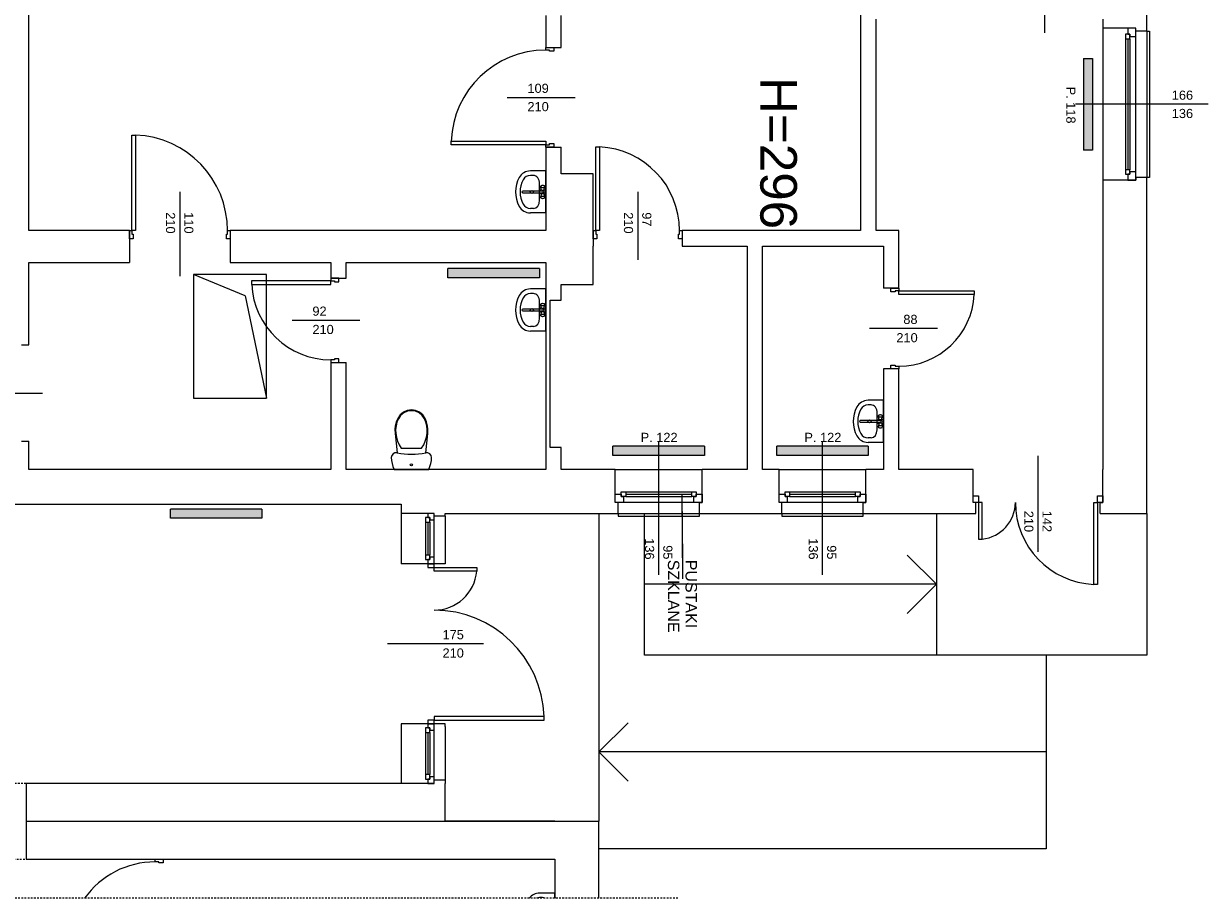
# Model space of a CAD drawing. Header units: millimetres. Extents: x 12683 to 90307, y 30842 to 62253.
# Tile 83 of 152: x 38756 to 40050, y 50087 to 51043. Entities that reach past the tile are written whole.
import ezdxf

# ---------------------------------------------------------------- set-up
doc = ezdxf.new("R2010")
doc.units = ezdxf.units.MM
doc.header["$LTSCALE"] = 0.6
doc.linetypes.add('CIEPLA', pattern=[5.7625, 3.175, -2.5875])
doc.layers.add('zzz_podklady_drzwi', color=252, linetype='Continuous')
doc.layers.add('zzz_podklady_grzejniki_ist', color=252, linetype='Continuous')
for name, color, linetype, lineweight in [('zzz_podklady_drzwi_opisy', 252, 'Continuous', 15), ('zzz_podklady_konstrukcja', 252, 'CIEPLA', 15), ('zzz_podklady_okna_opisy', 252, 'Continuous', 15), ('zzz_podklady_opisy', 252, 'Continuous', 15), ('zzz_podklady_sciany', 252, 'Continuous', 15)]:
    doc.layers.add(name, color=color, linetype=linetype, lineweight=lineweight)
doc.styles.add('GENERATED_STYLE_1', font='ARIAL.TTF')
doc.dimstyles.new('GENERATED_STYLE__5', dxfattribs={"dimtxt": 0.18, "dimasz": 91.2, "dimexe": 0.18, "dimexo": 0.0625, "dimgap": 0.09, "dimtad": 0, "dimtih": 1, "dimtoh": 1, "dimdec": 4, "dimzin": 0, "dimdsep": 46, "dimcen": 0.09, "dimadec": 0, "dimazin": 0, "dimtfac": 1, "dimtdec": 4, "dimtmove": 0, "dimatfit": 3, "dimldrblk": 'ARROWHEAD_5', "dimfxl": 1, "dimtolj": 1, "dimtzin": 0, "dimarcsym": 0})

# ---------------------------------------------------------------- blocks, each defined once
blk = doc.blocks.new('ARROWHEAD_5')
at = {"linetype": 'Continuous'}
blk.add_line((0, 0), (-1, 0), dxfattribs=at)
blk.add_solid([(-1, 0.2679), (0, 0), (-1, -0.2679), (-1, 0.2679)], dxfattribs=at)

msp = doc.modelspace()

# ---------------------------------------------------------------- hatches: boundary and pattern name
at = {"layer": 'zzz_podklady_grzejniki_ist'}
for points in [[(39913.8, 50905), (39923.8, 50905), (39923.8, 51005), (39913.8, 51005)], [(39219.3, 50775.5), (39219.3, 50765.5), (39319.3, 50765.5), (39319.3, 50775.5)], [(39399.7, 50581.4), (39399.7, 50571.4), (39499.7, 50571.4), (39499.7, 50581.4)], [(39578.7, 50581.4), (39578.7, 50571.4), (39678.7, 50571.4), (39678.7, 50581.4)], [(38916, 50512.6), (38916, 50502.6), (39016, 50502.6), (39016, 50512.6)]]:
    msp.add_hatch(color=256, dxfattribs=at).paths.add_polyline_path(points, flags=0)

# ---------------------------------------------------------------- linework, layer by layer
at = {"layer": 'zzz_podklady_drzwi'}
for p, q in [((39326.2, 51014.2), (39326.2, 51017)), ((39330.2, 51014.2), (39326.2, 51014.2)), ((39330.2, 51013), (39330.2, 51014.2)), ((39335.2, 51013), (39330.2, 51013)), ((39335.2, 51017), (39335.2, 51013)), ((38874, 50817), (38874, 50921.4)), ((38874, 50921.4), (38878, 50921.4)), ((38878, 50921.4), (38878, 50817)), ((39222.8, 50910.8), (39222.8, 50914.8)), ((39222.8, 50914.8), (39326.2, 50914.8)), ((39326.2, 50910.8), (39222.8, 50910.8)), ((39326.2, 50914.8), (39326.2, 50910.8)), ((39326.2, 50908), (39326.2, 50910.8)), ((39326.2, 50910.8), (39330.2, 50910.8)), ((39330.2, 50910.8), (39330.2, 50912)), ((39330.2, 50912), (39335.2, 50912)), ((39335.2, 50912), (39335.2, 50908)), ((39381, 50817), (39381, 50908.4)), ((39381, 50908.4), (39385, 50908.4)), ((39385, 50908.4), (39385, 50817)), ((38871.2, 50817), (38874, 50817)), ((38874, 50817), (38874, 50813)), ((38878, 50817), (38874, 50817)), ((38978.4, 50813), (38978.4, 50817)), ((38978.4, 50817), (38981.2, 50817)), ((39378.2, 50817), (39381, 50817)), ((39381, 50817), (39381, 50813)), ((39385, 50817), (39381, 50817)), ((38875.2, 50808), (38871.2, 50808)), ((38874, 50813), (38875.2, 50813)), ((38875.2, 50813), (38875.2, 50808)), ((38977.2, 50808), (38977.2, 50813)), ((38977.2, 50813), (38978.4, 50813)), ((38981.2, 50808), (38977.2, 50808)), ((39382.2, 50808), (39378.2, 50808)), ((39381, 50813), (39382.2, 50813)), ((39382.2, 50813), (39382.2, 50808)), ((39471.2, 50808), (39471.2, 50813)), ((39471.2, 50813), (39472.4, 50813)), ((39475.2, 50808), (39471.2, 50808)), ((39091.2, 50765), (39091.2, 50762.2)), ((39100.2, 50761), (39100.2, 50765)), ((39091.2, 50762.2), (39004.8, 50762.2)), ((39004.8, 50762.2), (39004.8, 50758.2)), ((39004.8, 50758.2), (39091.2, 50758.2)), ((39091.2, 50762.2), (39095.2, 50762.2)), ((39091.2, 50758.2), (39091.2, 50762.2)), ((39095.2, 50762.2), (39095.2, 50761)), ((39095.2, 50761), (39100.2, 50761)), ((39703.2, 50750), (39703.2, 50754)), ((39708.2, 50750), (39703.2, 50750)), ((39712.2, 50751.2), (39708.2, 50751.2)), ((39708.2, 50751.2), (39708.2, 50750)), ((39712.2, 50754), (39712.2, 50751.2)), ((39712.2, 50751.2), (39794.6, 50751.2)), ((39712.2, 50747.2), (39712.2, 50751.2)), ((39794.6, 50751.2), (39794.6, 50747.2)), ((39794.6, 50747.2), (39712.2, 50747.2)), ((39095.2, 50675.8), (39091.2, 50675.8)), ((39091.2, 50675.8), (39091.2, 50673)), ((39100.2, 50677), (39095.2, 50677)), ((39095.2, 50677), (39095.2, 50675.8)), ((39100.2, 50673), (39100.2, 50677)), ((39703.2, 50666), (39703.2, 50670)), ((39703.2, 50670), (39708.2, 50670)), ((39708.2, 50670), (39708.2, 50668.8)), ((39708.2, 50668.8), (39712.2, 50668.8)), ((39712.2, 50668.8), (39712.2, 50666)), ((38899.2, 50127.2), (38899.2, 50130)), ((38908.2, 50130), (38908.2, 50126)), ((38903.2, 50127.2), (38899.2, 50127.2)), ((38903.2, 50126), (38903.2, 50127.2)), ((38908.2, 50126), (38903.2, 50126))]:
    msp.add_line(p, q, dxfattribs=at)
for centre, radius, start, end in [((39326.2, 50910.8), 103.4, 90, 177.783), ((38874, 50817), 104.4, 0, 87.8042), ((39381, 50817), 91.4, 0, 87.4917), ((39091.2, 50762.2), 86.4, 182.6535, 270), ((39712.2, 50751.2), 82.4, 270, 357.2176), ((38899.2, 50032.8), 94.4, 90, 144.6932)]:
    msp.add_arc(centre, radius, start, end, dxfattribs=at)
at = {"layer": 'zzz_podklady_drzwi_opisy'}
for p, q in [((39871.2, 51107.2), (39871.2, 51033)), ((39284, 50962.5), (39358.2, 50962.5)), ((38926.2, 50859.2), (38926.2, 50767)), ((39426.7, 50859.2), (39426.7, 50785)), ((39049, 50719), (39123.2, 50719)), ((39754.3, 50710), (39680.2, 50710)), ((38702, 50639.5), (38776.2, 50639.5))]:
    msp.add_line(p, q, dxfattribs=at)
at = {"layer": 'zzz_podklady_grzejniki_ist'}
for p, q in [((39913.8, 51005), (39923.8, 51005)), ((39913.8, 51005), (39913.8, 50905)), ((39923.8, 51005), (39923.8, 50905)), ((39923.8, 50905), (39913.8, 50905)), ((39219.3, 50765.5), (39219.3, 50775.5)), ((39319.3, 50775.5), (39219.3, 50775.5)), ((39319.3, 50765.5), (39219.3, 50765.5)), ((39319.3, 50775.5), (39319.3, 50765.5)), ((39399.7, 50571.4), (39399.7, 50581.4)), ((39499.7, 50581.4), (39399.7, 50581.4)), ((39499.7, 50571.4), (39399.7, 50571.4)), ((39499.7, 50581.4), (39499.7, 50571.4)), ((39578.7, 50571.4), (39578.7, 50581.4)), ((39678.7, 50581.4), (39578.7, 50581.4)), ((39678.7, 50571.4), (39578.7, 50571.4)), ((39678.7, 50581.4), (39678.7, 50571.4)), ((38916, 50502.6), (38916, 50512.6)), ((39016, 50512.6), (38916, 50512.6)), ((39016, 50512.6), (39016, 50502.6)), ((39016, 50502.6), (38916, 50502.6))]:
    msp.add_line(p, q, dxfattribs=at)
at = {"layer": 'zzz_podklady_konstrukcja'}
for p, q in [((38758.2, 50213), (38326.2, 50213)), ((38326.2, 50130), (38758.2, 50130))]:
    msp.add_line(p, q, dxfattribs=at)
at = {"layer": 'zzz_podklady_okna_opisy'}
for p, q in [((39864.2, 50465.9), (39864.2, 50571)), ((39258.3, 50365.5), (39153.2, 50365.5))]:
    msp.add_line(p, q, dxfattribs=at)
at = {"layer": 'zzz_podklady_sciany'}
for p, q in [((38761.2, 50889), (38761.2, 51366)), ((39670.2, 51366), (39670.2, 50817)), ((39983.2, 51035), (39983.2, 51144)), ((39326.2, 51052), (39326.2, 51017)), ((39343.2, 51017), (39343.2, 51052)), ((39687.2, 50817), (39687.2, 51048)), ((39935.2, 51048), (39935.2, 51038)), ((39962.2, 51038), (39935.2, 51038)), ((39935.2, 51038), (39935.2, 50872)), ((39935.2, 51038), (39935.2, 50872)), ((39971.2, 51038), (39962.2, 51038)), ((39971.2, 51038), (39962.2, 51038)), ((39971.2, 51038), (39962.2, 51038)), ((39971.2, 51035), (39971.2, 51038)), ((39983.2, 51035), (39971.2, 51035)), ((39983.2, 51035), (39983.2, 50875)), ((39983.2, 51035), (39986.2, 51035)), ((39986.2, 51035), (39986.2, 50875)), ((39326.2, 51017), (39335.2, 51017)), ((39326.2, 51017), (39335.2, 51017)), ((39326.2, 51017), (39335.2, 51017)), ((39335.2, 51017), (39343.2, 51017)), ((39326.2, 50908), (39335.2, 50908)), ((39326.2, 50908), (39326.2, 50879)), ((39335.2, 50908), (39326.2, 50908)), ((39326.2, 50908), (39335.2, 50908)), ((39335.2, 50908), (39343.2, 50908)), ((39343.2, 50879), (39343.2, 50908)), ((38761.2, 50817), (38761.2, 50889)), ((39326.2, 50882.2), (39309.4, 50882.2)), ((39326.2, 50836.2), (39326.2, 50882.2)), ((39312.7, 50877.2), (39309.4, 50877.2)), ((39319.4, 50868.3), (39319.4, 50868.3)), ((39319.4, 50850.1), (39319.4, 50868.3)), ((39326.2, 50879), (39326.2, 50817)), ((39378.2, 50879), (39343.2, 50879)), ((39378.2, 50817), (39378.2, 50879)), ((39962.2, 50872), (39935.2, 50872)), ((39935.2, 50872), (39935.2, 50556)), ((39971.2, 50872), (39962.2, 50872)), ((39962.2, 50872), (39971.2, 50872)), ((39971.2, 50872), (39962.2, 50872)), ((39983.2, 50875), (39971.2, 50875)), ((39971.2, 50875), (39971.2, 50872)), ((39983.2, 50508), (39983.2, 50875)), ((39986.2, 50875), (39983.2, 50875)), ((39323, 50860), (39301, 50860)), ((39301, 50858.4), (39323, 50858.4)), ((39320.6, 50865.3), (39320.5, 50865)), ((39320.5, 50865), (39320.6, 50864.7)), ((39321.7, 50861.2), (39320.5, 50865)), ((39321.7, 50857.2), (39320.5, 50853.5)), ((39320.6, 50853.7), (39320.5, 50853.5)), ((39320.6, 50865.3), (39321, 50865.8)), ((39320.6, 50864.7), (39321.1, 50864.5)), ((39321.1, 50854), (39320.6, 50853.7)), ((39321.4, 50866), (39321, 50865.8)), ((39321.1, 50864.5), (39321.7, 50864.3)), ((39321.7, 50854.2), (39321.1, 50854)), ((39321.9, 50866.1), (39321.4, 50866)), ((39321.7, 50864.3), (39322.5, 50864.2)), ((39322.5, 50854.3), (39321.7, 50854.2)), ((39322.5, 50866.2), (39321.9, 50866.1)), ((39323.2, 50866.2), (39322.5, 50866.2)), ((39322.5, 50864.2), (39323.3, 50864.2)), ((39323.3, 50854.3), (39322.5, 50854.3)), ((39323.9, 50866.1), (39323.2, 50866.2)), ((39323.3, 50864.2), (39324.1, 50864.3)), ((39324.1, 50854.2), (39323.3, 50854.3)), ((39324.4, 50866), (39323.9, 50866.1)), ((39324.1, 50861.2), (39325.3, 50865)), ((39324.1, 50864.3), (39324.7, 50864.5)), ((39324.1, 50857.2), (39325.3, 50853.5)), ((39324.7, 50854), (39324.1, 50854.2)), ((39324.8, 50865.8), (39324.4, 50866)), ((39324.7, 50864.5), (39325.1, 50864.7)), ((39325.1, 50853.7), (39324.7, 50854)), ((39325.1, 50865.3), (39324.8, 50865.8)), ((39325.3, 50865), (39325.1, 50865.3)), ((39325.1, 50864.7), (39325.3, 50865)), ((39325.3, 50853.5), (39325.1, 50853.7)), ((39312.7, 50841.2), (39309.4, 50841.2)), ((39320.5, 50853.5), (39320.6, 50853.2)), ((39320.6, 50853.2), (39321, 50852.7)), ((39321, 50852.7), (39321.4, 50852.5)), ((39321.4, 50852.5), (39321.9, 50852.3)), ((39321.9, 50852.3), (39322.5, 50852.2)), ((39322.5, 50852.2), (39323.2, 50852.2)), ((39323.2, 50852.2), (39323.9, 50852.3)), ((39323.9, 50852.3), (39324.4, 50852.5)), ((39324.4, 50852.5), (39324.8, 50852.7)), ((39325.1, 50853.2), (39324.8, 50852.7)), ((39325.1, 50853.2), (39325.3, 50853.5)), ((39326.2, 50836.2), (39309.4, 50836.2)), ((38871.2, 50817), (38761.2, 50817)), ((38871.2, 50817), (38871.2, 50808)), ((38871.2, 50808), (38871.2, 50817)), ((38871.2, 50817), (38871.2, 50808)), ((38981.2, 50817), (38981.2, 50808)), ((39326.2, 50817), (38981.2, 50817)), ((38981.2, 50817), (38981.2, 50808)), ((38981.2, 50817), (38981.2, 50808)), ((39378.2, 50817), (39378.2, 50808)), ((39378.2, 50808), (39378.2, 50817)), ((39378.2, 50817), (39378.2, 50808)), ((39472.4, 50813), (39472.4, 50817)), ((39472.4, 50817), (39475.2, 50817)), ((39475.2, 50817), (39475.2, 50808)), ((39670.2, 50817), (39475.2, 50817)), ((39475.2, 50817), (39475.2, 50808)), ((39475.2, 50817), (39475.2, 50808)), ((39712.2, 50817), (39687.2, 50817)), ((39712.2, 50754), (39712.2, 50817)), ((38871.2, 50808), (38871.2, 50782)), ((38981.2, 50808), (38981.2, 50782)), ((39378.2, 50808), (39378.2, 50800)), ((39475.2, 50808), (39475.2, 50800)), ((39378.2, 50758), (39378.2, 50800)), ((39475.2, 50800), (39546.2, 50800)), ((39546.2, 50800), (39546.2, 50556)), ((39563.2, 50556), (39563.2, 50800)), ((39563.2, 50800), (39695.2, 50800)), ((39695.2, 50800), (39695.2, 50754)), ((38761.2, 50782), (38871.2, 50782)), ((38761.2, 50692), (38761.2, 50782)), ((38981.2, 50782), (39091.2, 50782)), ((39091.2, 50782), (39091.2, 50765)), ((39108.2, 50782), (39326.2, 50782)), ((39108.2, 50765), (39108.2, 50782)), ((39326.2, 50782), (39326.2, 50758)), ((38997.8, 50745.7), (38941.2, 50769)), ((38941.2, 50769), (38941.2, 50634)), ((39021.2, 50769), (38941.2, 50769)), ((39021.2, 50634), (39021.2, 50769)), ((39091.2, 50765), (39100.2, 50765)), ((39100.2, 50765), (39091.2, 50765)), ((39091.2, 50765), (39100.2, 50765)), ((39100.2, 50765), (39108.2, 50765)), ((39326.2, 50753.2), (39309.4, 50753.2)), ((39326.2, 50758), (39326.2, 50741)), ((39326.2, 50707.2), (39326.2, 50753.2)), ((39343.2, 50741), (39343.2, 50758)), ((39343.2, 50758), (39378.2, 50758)), ((39703.2, 50754), (39695.2, 50754)), ((39712.2, 50754), (39703.2, 50754)), ((39703.2, 50754), (39712.2, 50754)), ((39712.2, 50754), (39703.2, 50754)), ((38997.8, 50745.7), (39021.2, 50634)), ((39312.7, 50748.2), (39309.4, 50748.2)), ((39319.4, 50739.3), (39319.4, 50739.3)), ((39319.4, 50721.1), (39319.4, 50739.3)), ((39321.9, 50737.1), (39321.4, 50737)), ((39322.5, 50737.2), (39321.9, 50737.1)), ((39323.2, 50737.2), (39322.5, 50737.2)), ((39323.9, 50737.1), (39323.2, 50737.2)), ((39324.4, 50737), (39323.9, 50737.1)), ((39326.2, 50741), (39326.2, 50580)), ((39331.2, 50741), (39343.2, 50741)), ((39331.2, 50580), (39331.2, 50741)), ((39323, 50731), (39301, 50731)), ((39301, 50729.4), (39323, 50729.4)), ((39320.6, 50736.3), (39320.5, 50736)), ((39320.5, 50736), (39320.6, 50735.7)), ((39321.7, 50732.2), (39320.5, 50736)), ((39321.7, 50728.2), (39320.5, 50724.5)), ((39320.6, 50724.8), (39320.5, 50724.5)), ((39320.5, 50724.5), (39320.6, 50724.2)), ((39320.6, 50736.3), (39321, 50736.8)), ((39320.6, 50735.7), (39321.1, 50735.5)), ((39321.1, 50725), (39320.6, 50724.8)), ((39320.6, 50724.2), (39321, 50723.7)), ((39321.4, 50737), (39321, 50736.8)), ((39321.1, 50735.5), (39321.7, 50735.3)), ((39321.7, 50725.2), (39321.1, 50725)), ((39321.7, 50735.3), (39322.5, 50735.2)), ((39322.5, 50725.3), (39321.7, 50725.2)), ((39322.5, 50735.2), (39323.3, 50735.2)), ((39323.3, 50725.3), (39322.5, 50725.3)), ((39323.3, 50735.2), (39324.1, 50735.3)), ((39324.1, 50725.2), (39323.3, 50725.3)), ((39324.1, 50732.2), (39325.3, 50736)), ((39324.1, 50735.3), (39324.7, 50735.5)), ((39324.1, 50728.2), (39325.3, 50724.5)), ((39324.7, 50725), (39324.1, 50725.2)), ((39324.8, 50736.8), (39324.4, 50737)), ((39324.7, 50735.5), (39325.1, 50735.7)), ((39325.1, 50724.8), (39324.7, 50725)), ((39325.1, 50736.3), (39324.8, 50736.8)), ((39325.1, 50724.2), (39324.8, 50723.7)), ((39325.3, 50736), (39325.1, 50736.3)), ((39325.1, 50735.7), (39325.3, 50736)), ((39325.3, 50724.5), (39325.1, 50724.8)), ((39325.1, 50724.2), (39325.3, 50724.5)), ((39312.7, 50712.2), (39309.4, 50712.2)), ((39321, 50723.7), (39321.4, 50723.5)), ((39321.4, 50723.5), (39321.9, 50723.3)), ((39321.9, 50723.3), (39322.5, 50723.2)), ((39322.5, 50723.2), (39323.2, 50723.2)), ((39323.2, 50723.2), (39323.9, 50723.3)), ((39323.9, 50723.3), (39324.4, 50723.5)), ((39324.4, 50723.5), (39324.8, 50723.7)), ((39326.2, 50707.2), (39309.4, 50707.2)), ((38753.2, 50692), (38761.2, 50692)), ((39091.2, 50673), (39100.2, 50673)), ((39091.2, 50673), (39091.2, 50556)), ((39091.2, 50673), (39100.2, 50673)), ((39091.2, 50673), (39100.2, 50673)), ((39100.2, 50673), (39108.2, 50673)), ((39108.2, 50556), (39108.2, 50673)), ((39703.2, 50666), (39695.2, 50666)), ((39695.2, 50666), (39695.2, 50556)), ((39712.2, 50666), (39703.2, 50666)), ((39712.2, 50666), (39703.2, 50666)), ((39712.2, 50666), (39703.2, 50666)), ((39712.2, 50556), (39712.2, 50666)), ((38941.2, 50634), (39021.2, 50634)), ((39179.4, 50621), (39174.8, 50620.4)), ((39184, 50620.4), (39179.4, 50621)), ((39695.2, 50631.5), (39678.4, 50631.5)), ((39681.7, 50626.5), (39678.4, 50626.5)), ((39695.2, 50585.5), (39695.2, 50631.5)), ((39162.8, 50607.9), (39161.8, 50603.8)), ((39163.6, 50607.6), (39162.6, 50603.6)), ((39164.4, 50611.8), (39162.8, 50607.9)), ((39165.2, 50611.4), (39163.6, 50607.6)), ((39167.1, 50615.6), (39164.4, 50611.8)), ((39167.6, 50615.1), (39165.2, 50611.4)), ((39170.6, 50618.5), (39167.1, 50615.6)), ((39171, 50617.9), (39167.6, 50615.1)), ((39174.8, 50620.4), (39170.6, 50618.5)), ((39175, 50619.6), (39171, 50617.9)), ((39179.4, 50620.2), (39175, 50619.6)), ((39183.8, 50619.6), (39179.4, 50620.2)), ((39187.8, 50617.9), (39183.8, 50619.6)), ((39188.2, 50618.5), (39184, 50620.4)), ((39191.2, 50615.1), (39187.8, 50617.9)), ((39191.7, 50615.6), (39188.2, 50618.5)), ((39193.6, 50611.4), (39191.2, 50615.1)), ((39194.4, 50611.8), (39191.7, 50615.6)), ((39195.2, 50607.6), (39193.6, 50611.4)), ((39196, 50607.9), (39194.4, 50611.8)), ((39196.2, 50603.6), (39195.2, 50607.6)), ((39197, 50603.8), (39196, 50607.9)), ((39692, 50609.3), (39670, 50609.3)), ((39670, 50607.7), (39692, 50607.7)), ((39688.4, 50617.6), (39688.4, 50617.6)), ((39688.4, 50599.4), (39688.4, 50617.6)), ((39689.6, 50614.5), (39689.5, 50614.3)), ((39689.5, 50614.3), (39689.6, 50614)), ((39690.7, 50610.5), (39689.5, 50614.3)), ((39689.6, 50614.5), (39690, 50615.1)), ((39689.6, 50614), (39690.1, 50613.7)), ((39690.4, 50615.3), (39690, 50615.1)), ((39690.1, 50613.7), (39690.7, 50613.5)), ((39690.9, 50615.4), (39690.4, 50615.3)), ((39690.7, 50613.5), (39691.5, 50613.5)), ((39691.5, 50615.5), (39690.9, 50615.4)), ((39692.2, 50615.5), (39691.5, 50615.5)), ((39691.5, 50613.5), (39692.3, 50613.5)), ((39692.9, 50615.4), (39692.2, 50615.5)), ((39692.3, 50613.5), (39693.1, 50613.5)), ((39693.4, 50615.3), (39692.9, 50615.4)), ((39693.1, 50610.5), (39694.3, 50614.3)), ((39693.1, 50613.5), (39693.7, 50613.7)), ((39693.8, 50615.1), (39693.4, 50615.3)), ((39693.7, 50613.7), (39694.1, 50614)), ((39694.1, 50614.5), (39693.8, 50615.1)), ((39694.3, 50614.3), (39694.1, 50614.5)), ((39694.1, 50614), (39694.3, 50614.3)), ((39161.8, 50603.8), (39161.3, 50599.6)), ((39161.3, 50599.6), (39161.5, 50595.3)), ((39161.5, 50595.3), (39163.8, 50574.2)), ((39162.6, 50603.6), (39162.1, 50599.5)), ((39162.1, 50599.5), (39162.3, 50595.4)), ((39162.3, 50595.4), (39163, 50591.1)), ((39195, 50574.2), (39197.3, 50595.3)), ((39195.8, 50591.1), (39196.5, 50595.4)), ((39196.6, 50599.5), (39196.2, 50603.6)), ((39196.5, 50595.4), (39196.6, 50599.5)), ((39197.5, 50599.6), (39197, 50603.8)), ((39197.3, 50595.3), (39197.5, 50599.6)), ((39690.7, 50606.5), (39689.5, 50602.7)), ((39689.6, 50603), (39689.5, 50602.7)), ((39689.5, 50602.7), (39689.6, 50602.5)), ((39690.1, 50603.3), (39689.6, 50603)), ((39689.6, 50602.5), (39690, 50601.9)), ((39690, 50601.9), (39690.4, 50601.7)), ((39690.7, 50603.5), (39690.1, 50603.3)), ((39690.4, 50601.7), (39690.9, 50601.6)), ((39691.5, 50603.6), (39690.7, 50603.5)), ((39690.9, 50601.6), (39691.5, 50601.5)), ((39692.3, 50603.6), (39691.5, 50603.6)), ((39691.5, 50601.5), (39692.2, 50601.5)), ((39692.2, 50601.5), (39692.9, 50601.6)), ((39693.1, 50603.5), (39692.3, 50603.6)), ((39692.9, 50601.6), (39693.4, 50601.7)), ((39693.1, 50606.5), (39694.3, 50602.7)), ((39693.7, 50603.3), (39693.1, 50603.5)), ((39693.4, 50601.7), (39693.8, 50601.9)), ((39694.1, 50603), (39693.7, 50603.3)), ((39694.1, 50602.5), (39693.8, 50601.9)), ((39694.3, 50602.7), (39694.1, 50603)), ((39694.1, 50602.5), (39694.3, 50602.7)), ((38753.2, 50587), (38761.2, 50587)), ((38761.2, 50556), (38761.2, 50587)), ((39163, 50591.1), (39164.2, 50586.9)), ((39164.2, 50586.9), (39166, 50582.9)), ((39166, 50582.9), (39168.1, 50579.1)), ((39190.6, 50579.1), (39192.8, 50582.9)), ((39192.8, 50582.9), (39194.5, 50586.9)), ((39194.5, 50586.9), (39195.8, 50591.1)), ((39681.7, 50590.5), (39678.4, 50590.5)), ((39695.2, 50585.5), (39678.4, 50585.5)), ((39157.9, 50571.3), (39157.4, 50569)), ((39157.4, 50569), (39157.6, 50565.6)), ((39159.3, 50573.1), (39157.9, 50571.3)), ((39161.4, 50574.1), (39159.3, 50573.1)), ((39163.8, 50574.2), (39161.4, 50574.1)), ((39168.1, 50579.1), (39190.6, 50579.1)), ((39197.4, 50574.1), (39195, 50574.2)), ((39199.4, 50573.1), (39197.4, 50574.1)), ((39200.9, 50571.3), (39199.4, 50573.1)), ((39201.4, 50569), (39200.9, 50571.3)), ((39201.2, 50565.6), (39201.4, 50569)), ((39326.2, 50580), (39326.2, 50556)), ((39343.2, 50580), (39331.2, 50580)), ((39343.2, 50556), (39343.2, 50580)), ((39091.2, 50556), (38761.2, 50556)), ((39168.2, 50556), (39108.2, 50556)), ((39157.6, 50565.6), (39158.2, 50562.3)), ((39158.2, 50562.3), (39159.2, 50559.1)), ((39159.2, 50559.1), (39160.5, 50556)), ((39160.5, 50556), (39198.3, 50556)), ((39326.2, 50556), (39168.2, 50556)), ((39198.3, 50556), (39199.6, 50559.1)), ((39199.6, 50559.1), (39200.6, 50562.3)), ((39200.6, 50562.3), (39201.2, 50565.6)), ((39402.2, 50556), (39343.2, 50556)), ((39402.2, 50529), (39402.2, 50556)), ((39402.2, 50556), (39497.2, 50556)), ((39402.2, 50556), (39497.2, 50556)), ((39497.2, 50529), (39497.2, 50556)), ((39546.2, 50556), (39497.2, 50556)), ((39581.2, 50556), (39563.2, 50556)), ((39581.2, 50529), (39581.2, 50556)), ((39581.2, 50556), (39676.2, 50556)), ((39581.2, 50556), (39676.2, 50556)), ((39676.2, 50529), (39676.2, 50556)), ((39695.2, 50556), (39676.2, 50556)), ((39793.2, 50556), (39712.2, 50556)), ((39793.2, 50527), (39793.2, 50556)), ((39935.2, 50527), (39935.2, 50556)), ((38744.2, 50518), (39168.2, 50518)), ((39168.2, 50518), (39168.2, 50508)), ((39402.2, 50520), (39402.2, 50529)), ((39402.2, 50520), (39402.2, 50529)), ((39402.2, 50520), (39402.2, 50529)), ((39405.2, 50520), (39402.2, 50520)), ((39405.2, 50508), (39405.2, 50520)), ((39494.2, 50508), (39494.2, 50520)), ((39494.2, 50520), (39497.2, 50520)), ((39497.2, 50520), (39497.2, 50529)), ((39497.2, 50529), (39497.2, 50520)), ((39497.2, 50520), (39497.2, 50529)), ((39581.2, 50520), (39581.2, 50529)), ((39581.2, 50520), (39581.2, 50529)), ((39581.2, 50520), (39581.2, 50529)), ((39584.2, 50520), (39581.2, 50520)), ((39584.2, 50508), (39584.2, 50520)), ((39673.2, 50508), (39673.2, 50520)), ((39673.2, 50520), (39676.2, 50520)), ((39676.2, 50520), (39676.2, 50529)), ((39676.2, 50529), (39676.2, 50520)), ((39676.2, 50520), (39676.2, 50529)), ((39793.2, 50520), (39793.2, 50527)), ((39793.2, 50527), (39799.2, 50527)), ((39793.2, 50520), (39793.2, 50527)), ((39793.2, 50520), (39793.2, 50527)), ((39796.2, 50520), (39793.2, 50520)), ((39799.2, 50520), (39793.2, 50520)), ((39796.2, 50520), (39793.2, 50520)), ((39796.2, 50508), (39796.2, 50520)), ((39799.2, 50527), (39799.2, 50520)), ((39799.2, 50520), (39799.2, 50479.7)), ((39803.2, 50520), (39799.2, 50520)), ((39803.2, 50479.7), (39803.2, 50520)), ((39925.2, 50430.3), (39925.2, 50520)), ((39925.2, 50520), (39929.2, 50520)), ((39929.2, 50520), (39929.2, 50527)), ((39929.2, 50527), (39935.2, 50527)), ((39929.2, 50520), (39929.2, 50430.3)), ((39935.2, 50520), (39929.2, 50520)), ((39932.2, 50508), (39932.2, 50520)), ((39932.2, 50520), (39935.2, 50520)), ((39932.2, 50520), (39935.2, 50520)), ((39935.2, 50520), (39935.2, 50527)), ((39935.2, 50527), (39935.2, 50520)), ((39935.2, 50520), (39935.2, 50527)), ((39197.2, 50508), (39168.2, 50508)), ((39168.2, 50508), (39168.2, 50453)), ((39204.2, 50508), (39197.2, 50508)), ((39204.2, 50508), (39197.2, 50508)), ((39204.2, 50508), (39197.2, 50508)), ((39204.2, 50505), (39204.2, 50508)), ((39216.2, 50505), (39204.2, 50505)), ((39216.2, 50505), (39216.2, 50508)), ((39216.2, 50508), (39405.2, 50508)), ((39216.2, 50505), (39216.2, 50453)), ((39384.2, 50508), (39384.2, 50171.5)), ((39405.2, 50508), (39494.2, 50508)), ((39405.2, 50508), (39405.2, 50505)), ((39405.2, 50505), (39494.2, 50505)), ((39434.2, 50353), (39434.2, 50508)), ((39494.2, 50508), (39584.2, 50508)), ((39494.2, 50505), (39494.2, 50508)), ((39584.2, 50508), (39673.2, 50508)), ((39584.2, 50508), (39584.2, 50505)), ((39584.2, 50505), (39673.2, 50505)), ((39673.2, 50508), (39796.2, 50508)), ((39673.2, 50505), (39673.2, 50508)), ((39753.2, 50508), (39753.2, 50353)), ((39932.2, 50508), (39983.2, 50508)), ((39983.2, 50508), (39983.2, 50353)), ((39799.2, 50479.7), (39803.2, 50479.7)), ((39216.2, 50453), (39168.2, 50453)), ((39197.2, 50453), (39204.2, 50453)), ((39204.2, 50453), (39197.2, 50453)), ((39197.2, 50453), (39197.2, 50449)), ((39204.2, 50453), (39197.2, 50453)), ((39204.2, 50449), (39204.2, 50453)), ((39753.2, 50430.5), (39721.2, 50462.5)), ((39197.2, 50449), (39204.2, 50449)), ((39204.2, 50449), (39250.9, 50449)), ((39204.2, 50445), (39204.2, 50449)), ((39250.9, 50445), (39204.2, 50445)), ((39250.9, 50449), (39250.9, 50445)), ((39753.2, 50430.5), (39434.2, 50430.5)), ((39753.2, 50430.5), (39721.2, 50398.5)), ((39929.2, 50430.3), (39925.2, 50430.3)), ((39983.2, 50353), (39434.2, 50353)), ((39873.2, 50353), (39873.2, 50141.5)), ((39324.4, 50286), (39204.2, 50286)), ((39204.2, 50286), (39204.2, 50282)), ((39324.4, 50282), (39324.4, 50286)), ((39168.2, 50278), (39168.2, 50213)), ((39204.2, 50278), (39168.2, 50278)), ((39204.2, 50282), (39197.2, 50282)), ((39197.2, 50282), (39197.2, 50278)), ((39204.2, 50278), (39197.2, 50278)), ((39204.2, 50278), (39197.2, 50278)), ((39197.2, 50278), (39204.2, 50278)), ((39204.2, 50282), (39324.4, 50282)), ((39204.2, 50278), (39204.2, 50282)), ((39204.2, 50275), (39204.2, 50278)), ((39216.2, 50278), (39204.2, 50278)), ((39216.2, 50275), (39216.2, 50278)), ((39216.2, 50275), (39216.2, 50213)), ((39384.2, 50247.3), (39416.2, 50279.3)), ((39873.2, 50247.3), (39384.2, 50247.3)), ((39384.2, 50247.3), (39416.2, 50215.3)), ((39168.2, 50213), (38758.2, 50213)), ((38758.2, 50213), (38758.2, 50130)), ((39197.2, 50213), (39168.2, 50213)), ((39204.2, 50213), (39197.2, 50213)), ((39197.2, 50213), (39204.2, 50213)), ((39204.2, 50213), (39197.2, 50213)), ((39216.2, 50216.5), (39204.2, 50216.5)), ((39216.2, 50171.5), (39216.2, 50213)), ((38758.2, 50171.5), (39384.2, 50171.5)), ((39336.2, 50171.5), (39216.2, 50171.5)), ((39384.2, 50087.4), (39384.2, 50171.5)), ((39873.2, 50141.5), (39384.2, 50141.5)), ((38758.2, 50130), (38899.2, 50130)), ((38899.2, 50130), (38908.2, 50130)), ((38899.2, 50130), (38908.2, 50130)), ((38899.2, 50130), (38908.2, 50130)), ((38908.2, 50130), (38918.2, 50130)), ((38918.2, 50130), (39216.2, 50130)), ((39216.2, 50130), (39336.2, 50130)), ((39336.2, 50130), (39336.2, 50087.4)), ((39336.2, 50093.1), (39319.4, 50093.1)), ((39336.2, 50087.4), (39336.2, 50093.1)), ((39322.7, 50088.1), (39319.4, 50088.1))]:
    msp.add_line(p, q, dxfattribs=at)
at = {"layer": 'zzz_podklady_sciany', "linetype": 'CIEPLA'}
msp.add_line((39470.7, 50087.4), (36500.7, 50087.4), dxfattribs=at)
at = {"layer": 'zzz_podklady_sciany'}
for centre in [(39311, 50859.2), (39311, 50730.2), (39680, 50608.5)]:
    msp.add_circle(centre, 1.75, dxfattribs=at)
for centre, radius, start, end in [((39309.4, 50868.3), 13.9, 90, 151.5254), ((39326.2, 50859.2), 33, 151.5254, 208.4746), ((39326.2, 50859.2), 28, 151.5254, 208.4746), ((39309.4, 50868.3), 8.89, 90, 151.5254), ((39301, 50859.2), 0.788, 90, 270), ((39322.9, 50859.2), 3, 117.9765, 164.7747), ((39322.9, 50859.2), 3, 195.2253, 242.0235), ((39322.9, 50859.2), 1.68, 208.0549, 151.9451), ((39322.9, 50859.2), 0.8, 280, 80), ((39322.9, 50859.2), 3, 297.9765, 62.0235), ((39309.4, 50850.1), 13.9, 208.4746, 270), ((39309.4, 50850.1), 8.89, 208.4746, 270), ((39309.4, 50739.3), 13.9, 90, 151.5254), ((39326.2, 50730.2), 33, 151.5254, 208.4746), ((39326.2, 50730.2), 28, 151.5254, 208.4746), ((39309.4, 50739.3), 8.89, 90, 151.5254), ((39301, 50730.2), 0.788, 90, 270), ((39322.9, 50730.2), 3, 117.9765, 164.7747), ((39322.9, 50730.2), 3, 195.2253, 242.0235), ((39322.9, 50730.2), 1.68, 208.0549, 151.9451), ((39322.9, 50730.2), 0.8, 280, 80), ((39322.9, 50730.2), 3, 297.9765, 62.0235), ((39309.4, 50721.1), 13.9, 208.4746, 270), ((39309.4, 50721.1), 8.89, 208.4746, 270), ((39695.2, 50608.5), 33, 151.5254, 208.4746), ((39678.4, 50617.6), 13.9, 90, 151.5254), ((39695.2, 50608.5), 28, 151.5254, 208.4746), ((39678.4, 50617.6), 8.89, 90, 151.5254), ((39670, 50608.5), 0.788, 90, 270), ((39691.9, 50608.5), 3, 117.9765, 164.7747), ((39691.9, 50608.5), 3, 195.2253, 242.0235), ((39691.9, 50608.5), 1.68, 208.0549, 151.9451), ((39691.9, 50608.5), 0.8, 280, 80), ((39691.9, 50608.5), 3, 297.9765, 62.0235), ((39678.4, 50599.4), 8.89, 208.4746, 270), ((39678.4, 50599.4), 13.9, 208.4746, 270), ((39799.2, 50520), 40.3, 275.6684, 0), ((39929.2, 50520), 89.7, 180, 267.4467), ((39204.2, 50449), 46.8, 270, 355.1106), ((39204.2, 50282), 120.2, 1.9053, 90), ((39319.4, 50079.2), 13.9, 90, 143.6648), ((39319.4, 50079.2), 8.89, 90, 112.2066)]:
    msp.add_arc(centre, radius, start, end, dxfattribs=at)
for centre, major_axis, ratio, start_param, end_param in [((39312.7, 50868.3), (0, -8.89), 0.750558, 1.570796, 3.141593), ((39312.7, 50850.1), (0, 8.89), 0.750558, 3.141593, 4.712389), ((39312.7, 50739.3), (0, -8.89), 0.750558, 1.570796, 3.141593), ((39312.7, 50721.1), (0, 8.89), 0.750558, 3.141593, 4.712389), ((39681.7, 50617.6), (0, -8.89), 0.750558, 1.570796, 3.141593), ((39681.7, 50599.4), (0, 8.89), 0.750558, 3.141593, 4.712389), ((39179.4, 50650.8), (-78.5, 0), 0.9963, 1.370375, 1.771221), ((39322.7, 50079.2), (0, -8.89), 0.750558, 2.754058, 3.141593)]:
    msp.add_ellipse(centre, major_axis=major_axis, ratio=ratio, start_param=start_param, end_param=end_param, dxfattribs=at)
msp.add_ellipse((39179.4, 50561), major_axis=(-1.22, 0), ratio=0.9963, dxfattribs=at)

# ---------------------------------------------------------------- texts
at = {"layer": 'zzz_podklady_drzwi_opisy', "char_height": 10, "attachment_point": 7, "style": 'GENERATED_STYLE_1'}
for s, insert in [('{109}', (39306.2, 50967.3)), ('{210}', (39306.2, 50947.3)), ('{92}', (39071.2, 50723.8)), ('{88}', (39717, 50714.8)), ('{210}', (39071.2, 50703.8)), ('{210}', (39709.4, 50694.8))]:
    msp.add_mtext(s, dxfattribs=dict(at, insert=insert))
at = {"layer": 'zzz_podklady_drzwi_opisy', "char_height": 10, "attachment_point": 7, "rotation": 270, "style": 'GENERATED_STYLE_1'}
for s, insert in [('{210}', (38911, 50837)), ('{110}', (38931, 50837)), ('{210}', (39411.5, 50837)), ('{97}', (39431.5, 50837))]:
    msp.add_mtext(s, dxfattribs=dict(at, insert=insert))
at = {"layer": 'zzz_podklady_okna_opisy', "char_height": 10, "attachment_point": 7, "rotation": 270, "style": 'GENERATED_STYLE_1'}
for s, insert in [('{P. 118}', (39895, 50974.3)), ('{210}', (39849, 50510.8)), ('{142}', (39869.1, 50510.8)), ('{136}', (39434.5, 50480.8)), ('{136}', (39613.5, 50480.8)), ('{95}', (39454.5, 50473.2)), ('{95}', (39633.5, 50473.2))]:
    msp.add_mtext(s, dxfattribs=dict(at, insert=insert))
at = {"layer": 'zzz_podklady_okna_opisy', "char_height": 10, "attachment_point": 7, "style": 'GENERATED_STYLE_1'}
for s, insert in [('{166}', (40010.4, 50959.8)), ('{136}', (40010.4, 50939.8)), ('{P. 122}', (39429.9, 50586)), ('{P. 122}', (39608.9, 50586)), ('{175}', (39213.4, 50370.3)), ('{210}', (39213.4, 50350.3))]:
    msp.add_mtext(s, dxfattribs=dict(at, insert=insert))
at = {"layer": 'zzz_podklady_okna_opisy', "insert": (39475.5, 50457.3), "char_height": 12.5, "width": 78.058, "attachment_point": 4, "rotation": 270, "line_spacing_factor": 0.923713, "style": 'GENERATED_STYLE_1'}
msp.add_mtext('{PUSTAKI\\PSZKLANE}', dxfattribs=at)
at = {"layer": 'zzz_podklady_opisy', "insert": (39580.4, 50901.7), "char_height": 40, "attachment_point": 5, "rotation": 270, "style": 'GENERATED_STYLE_1'}
msp.add_mtext('{H=296}', dxfattribs=at)

# ---------------------------------------------------------------- next in the draw order: wipeouts: each hides what was drawn before it
at = {"ltscale": 5848.118966}
msp.add_wipeout([(39959.7, 50883.5), (39964.7, 50883.5), (39964.7, 50881), (39971.2, 50881), (39971.2, 51029), (39964.7, 51029), (39964.7, 51026.5), (39959.7, 51026.5)], dxfattribs=at).dxf.layer = 'zzz_podklady_sciany'
at = {"ltscale": 3036.677941}
for points in [[(39485.7, 50531.5), (39485.7, 50526.5), (39488.2, 50526.5), (39488.2, 50520), (39411.2, 50520), (39411.2, 50526.5), (39413.7, 50526.5), (39413.7, 50531.5)], [(39664.7, 50531.5), (39664.7, 50526.5), (39667.2, 50526.5), (39667.2, 50520), (39590.2, 50520), (39590.2, 50526.5), (39592.7, 50526.5), (39592.7, 50531.5)]]:
    msp.add_wipeout(points, dxfattribs=at).dxf.layer = 'zzz_podklady_sciany'
at = {"ltscale": 1606.30111}
msp.add_wipeout([(39194.7, 50462.5), (39199.7, 50462.5), (39199.7, 50460), (39204.2, 50460), (39204.2, 50501), (39199.7, 50501), (39199.7, 50498.5), (39194.7, 50498.5)], dxfattribs=at).dxf.layer = 'zzz_podklady_sciany'
at = {"ltscale": 1992.608921}
msp.add_wipeout([(39194.7, 50222.5), (39199.7, 50222.5), (39199.7, 50220), (39204.2, 50220), (39204.2, 50271), (39199.7, 50271), (39199.7, 50268.5), (39194.7, 50268.5)], dxfattribs=at).dxf.layer = 'zzz_podklady_sciany'

# ---------------------------------------------------------------- next in the draw order: linework, layer by layer
at = {"layer": 'zzz_podklady_okna_opisy'}
for p, q in [((40050.3, 50955), (39905.2, 50955)), ((39449.7, 50440.9), (39449.7, 50586)), ((39628.7, 50440.9), (39628.7, 50586))]:
    msp.add_line(p, q, dxfattribs=at)
at = {"layer": 'zzz_podklady_sciany'}
for p, q in [((39962.2, 51038), (39962.2, 51031.5)), ((39971.2, 51029), (39971.2, 51038)), ((39971.2, 51035), (39971.2, 51038)), ((39959.7, 51031.5), (39959.7, 51026.5)), ((39964.7, 51031.5), (39959.7, 51031.5)), ((39959.7, 51026.5), (39959.7, 50883.5)), ((39959.7, 51026.5), (39959.7, 50883.5)), ((39959.7, 51026.5), (39964.7, 51026.5)), ((39962.2, 51031.5), (39964.7, 51031.5)), ((39962.2, 51026.5), (39962.2, 50883.5)), ((39964.7, 51031.5), (39964.7, 51029)), ((39964.7, 51026.5), (39964.7, 51031.5)), ((39964.7, 51029), (39971.2, 51029)), ((39964.7, 51026.5), (39964.7, 50883.5)), ((39971.2, 50881), (39971.2, 51029)), ((39964.7, 50883.5), (39959.7, 50883.5)), ((39959.7, 50883.5), (39959.7, 50878.5)), ((39964.7, 50878.5), (39964.7, 50883.5)), ((39971.2, 50881), (39964.7, 50881)), ((39964.7, 50881), (39964.7, 50878.5)), ((39971.2, 50872), (39971.2, 50881)), ((39959.7, 50878.5), (39964.7, 50878.5)), ((39964.7, 50878.5), (39962.2, 50878.5)), ((39962.2, 50878.5), (39962.2, 50872)), ((39971.2, 50875), (39971.2, 50872)), ((39408.7, 50531.5), (39413.7, 50531.5)), ((39408.7, 50526.5), (39408.7, 50531.5)), ((39413.7, 50531.5), (39485.7, 50531.5)), ((39413.7, 50531.5), (39485.7, 50531.5)), ((39413.7, 50531.5), (39413.7, 50526.5)), ((39485.7, 50526.5), (39485.7, 50531.5)), ((39485.7, 50531.5), (39490.7, 50531.5)), ((39490.7, 50531.5), (39490.7, 50526.5)), ((39587.7, 50531.5), (39592.7, 50531.5)), ((39587.7, 50526.5), (39587.7, 50531.5)), ((39592.7, 50531.5), (39664.7, 50531.5)), ((39592.7, 50531.5), (39664.7, 50531.5)), ((39592.7, 50531.5), (39592.7, 50526.5)), ((39664.7, 50526.5), (39664.7, 50531.5)), ((39664.7, 50531.5), (39669.7, 50531.5)), ((39669.7, 50531.5), (39669.7, 50526.5)), ((39402.2, 50529), (39408.7, 50529)), ((39411.2, 50520), (39402.2, 50520)), ((39405.2, 50520), (39402.2, 50520)), ((39408.7, 50529), (39408.7, 50526.5)), ((39408.7, 50526.5), (39411.2, 50526.5)), ((39413.7, 50526.5), (39408.7, 50526.5)), ((39411.2, 50526.5), (39411.2, 50520)), ((39488.2, 50520), (39411.2, 50520)), ((39413.7, 50529), (39485.7, 50529)), ((39413.7, 50526.5), (39485.7, 50526.5)), ((39490.7, 50526.5), (39485.7, 50526.5)), ((39488.2, 50520), (39488.2, 50526.5)), ((39488.2, 50526.5), (39490.7, 50526.5)), ((39497.2, 50520), (39488.2, 50520)), ((39490.7, 50526.5), (39490.7, 50529)), ((39490.7, 50529), (39497.2, 50529)), ((39494.2, 50520), (39497.2, 50520)), ((39581.2, 50529), (39587.7, 50529)), ((39590.2, 50520), (39581.2, 50520)), ((39584.2, 50520), (39581.2, 50520)), ((39587.7, 50529), (39587.7, 50526.5)), ((39587.7, 50526.5), (39590.2, 50526.5)), ((39592.7, 50526.5), (39587.7, 50526.5)), ((39590.2, 50526.5), (39590.2, 50520)), ((39667.2, 50520), (39590.2, 50520)), ((39592.7, 50529), (39664.7, 50529)), ((39592.7, 50526.5), (39664.7, 50526.5)), ((39669.7, 50526.5), (39664.7, 50526.5)), ((39667.2, 50520), (39667.2, 50526.5)), ((39667.2, 50526.5), (39669.7, 50526.5)), ((39676.2, 50520), (39667.2, 50520)), ((39669.7, 50526.5), (39669.7, 50529)), ((39669.7, 50529), (39676.2, 50529)), ((39673.2, 50520), (39676.2, 50520)), ((39197.2, 50508), (39197.2, 50503.5)), ((39204.2, 50501), (39204.2, 50508)), ((39204.2, 50505), (39204.2, 50508)), ((39194.7, 50503.5), (39194.7, 50498.5)), ((39199.7, 50503.5), (39194.7, 50503.5)), ((39194.7, 50498.5), (39194.7, 50462.5)), ((39194.7, 50498.5), (39194.7, 50462.5)), ((39194.7, 50498.5), (39199.7, 50498.5)), ((39197.2, 50503.5), (39199.7, 50503.5)), ((39197.2, 50498.5), (39197.2, 50462.5)), ((39199.7, 50503.5), (39199.7, 50501)), ((39199.7, 50498.5), (39199.7, 50503.5)), ((39199.7, 50501), (39204.2, 50501)), ((39199.7, 50498.5), (39199.7, 50462.5)), ((39204.2, 50460), (39204.2, 50501)), ((39199.7, 50462.5), (39194.7, 50462.5)), ((39194.7, 50462.5), (39194.7, 50457.5)), ((39194.7, 50457.5), (39199.7, 50457.5)), ((39199.7, 50457.5), (39197.2, 50457.5)), ((39197.2, 50457.5), (39197.2, 50453)), ((39199.7, 50457.5), (39199.7, 50462.5)), ((39204.2, 50460), (39199.7, 50460)), ((39199.7, 50460), (39199.7, 50457.5)), ((39204.2, 50453), (39204.2, 50460)), ((39194.7, 50273.5), (39194.7, 50268.5)), ((39199.7, 50273.5), (39194.7, 50273.5)), ((39197.2, 50278), (39197.2, 50273.5)), ((39197.2, 50273.5), (39199.7, 50273.5)), ((39199.7, 50273.5), (39199.7, 50271)), ((39199.7, 50268.5), (39199.7, 50273.5)), ((39199.7, 50271), (39204.2, 50271)), ((39204.2, 50271), (39204.2, 50278)), ((39204.2, 50275), (39204.2, 50278)), ((39204.2, 50220), (39204.2, 50271)), ((39194.7, 50268.5), (39194.7, 50222.5)), ((39194.7, 50268.5), (39194.7, 50222.5)), ((39194.7, 50268.5), (39199.7, 50268.5)), ((39197.2, 50268.5), (39197.2, 50222.5)), ((39199.7, 50268.5), (39199.7, 50222.5)), ((39199.7, 50222.5), (39194.7, 50222.5)), ((39194.7, 50222.5), (39194.7, 50217.5)), ((39199.7, 50217.5), (39199.7, 50222.5)), ((39204.2, 50220), (39199.7, 50220)), ((39199.7, 50220), (39199.7, 50217.5)), ((39204.2, 50213), (39204.2, 50220)), ((39194.7, 50217.5), (39199.7, 50217.5)), ((39199.7, 50217.5), (39197.2, 50217.5)), ((39197.2, 50217.5), (39197.2, 50213))]:
    msp.add_line(p, q, dxfattribs=at)

# ---------------------------------------------------------------- next in the draw order: leaders
at = {"layer": 'zzz_podklady_okna_opisy', "annotation_type": 0, "has_hookline": 1, "hookline_direction": 0, "text_width": 77.8, "horizontal_direction": (0, -1, 0)}
msp.add_leader([(39474.9, 50527.7), (39475.5, 50457.4)], dimstyle='GENERATED_STYLE__5', dxfattribs=at)

doc.saveas('drawing.dxf')
